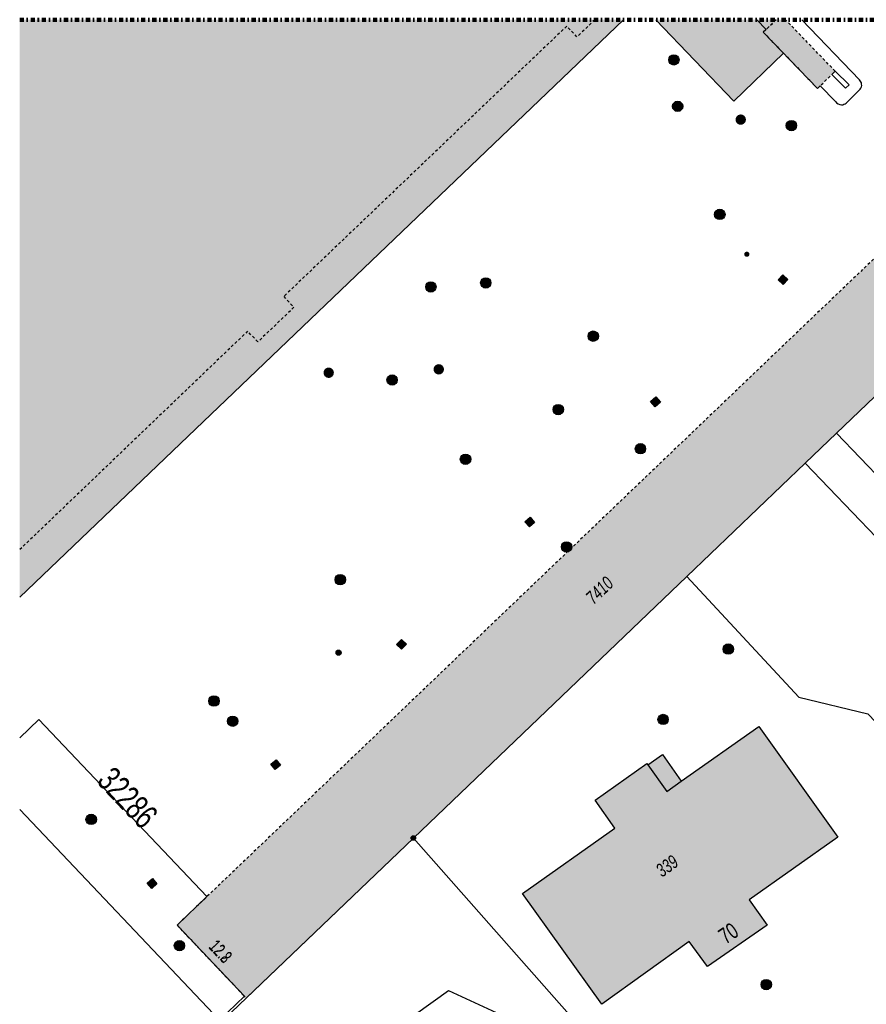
# Model space of a CAD drawing. Header units: metres. Extents: x 2695751 to 2696029, y 1260877 to 1261206.
# Tile 52 of 69: x 2695753 to 2695814, y 1261135 to 1261206. Entities that reach past the tile are written whole.
import ezdxf

# ---------------------------------------------------------------- set-up
doc = ezdxf.new("R2010")
doc.units = ezdxf.units.M
for name, pattern in [('AUSGEZOGEN', [0]), ('PUNKT2_S9', [0.7, 0.3, -0.2, 0, -0.2]), ('VERDECKT2_S2', [0.36, 0.2, -0.16])]:
    doc.linetypes.add(name, pattern=pattern)
for name, color, linetype in [('AV_Flächen (EO)', 7, 'AUSGEZOGEN'), ('AV_Gebäudeflächen (BB)', 7, 'AUSGEZOGEN'), ('AV_Gebäudeflächen (EO)', 7, 'AUSGEZOGEN'), ('AV_Gebäudeflächen ut.', 7, 'AUSGEZOGEN'), ('AV_Haus-Nr.', 7, 'AUSGEZOGEN'), ('AV_Linien (BB)', 7, 'AUSGEZOGEN'), ('AV_Linien (EO)', 7, 'AUSGEZOGEN'), ('AV_Proj. EO-Gebäude', 7, 'AUSGEZOGEN'), ('AV_Proj. Gebäude-ID', 7, 'AUSGEZOGEN'), ('AV_Proj. Haus-Nr.', 7, 'AUSGEZOGEN'), ('AV_Versicherung-Nr.', 7, 'AUSGEZOGEN'), ('Liegenschaftsgrenzen', 7, 'AUSGEZOGEN'), ('PFAV', 255, 'AUSGEZOGEN'), ('PFAW', 255, 'AUSGEZOGEN'), ('PFWA', 255, 'AUSGEZOGEN')]:
    doc.layers.add(name, color=color, linetype=linetype)
doc.layers.add('Tueroeffnung Mauerwerk', color=7, linetype='AUSGEZOGEN', lineweight=50)
doc.styles.add('ARIAL', font='arial.ttf')

msp = doc.modelspace()

# ---------------------------------------------------------------- hatches: boundary and pattern name
at = {"layer": 'AV_Gebäudeflächen (BB)', "true_color": 0xd2d2d2, "transparency": 33554687}
for points in [[(2695752.611, 1261164.293), (2695796.355, 1261206.158), (2695752.611, 1261206.158)], [(2695794.78, 1261134.795), (2695801.11, 1261139.337), (2695802.43, 1261137.528), (2695806.774, 1261140.504), (2695805.466, 1261142.354), (2695811.89, 1261146.898), (2695806.154, 1261154.924), (2695800.541, 1261150.958), (2695799.184, 1261152.879), (2695798.125, 1261152.13), (2695798.045, 1261152.243), (2695794.294, 1261149.566), (2695795.718, 1261147.548), (2695789.026, 1261142.82)]]:
    msp.add_hatch(color=254, dxfattribs=at).paths.add_polyline_path(points)
at = {"layer": 'AV_Gebäudeflächen (EO)', "true_color": 0xebebeb, "transparency": 33554687}
for points in [[(2695807.954, 1261203.72), (2695810.406, 1261201.178), (2695811.691, 1261202.424), (2695808.089, 1261206.158), (2695807.417, 1261206.158), (2695806.477, 1261205.251)], [(2695781.131, 1261146.831), (2695800.938, 1261165.797), (2695809.519, 1261174.013), (2695811.794, 1261176.192), (2695817.865, 1261182.005), (2695822.101, 1261186.061), (2695824.687, 1261188.537), (2695824.474, 1261188.758), (2695819.663, 1261193.769), (2695764.007, 1261140.508), (2695768.806, 1261135.446), (2695769.013, 1261135.227)]]:
    msp.add_hatch(color=7, dxfattribs=at).paths.add_polyline_path(points)
at = {"layer": 'AV_Gebäudeflächen ut.', "true_color": 0xf5f5f5, "transparency": 33554687}
msp.add_hatch(color=7, dxfattribs=at).paths.add_polyline_path([(2695807.417, 1261206.158), (2695798.686, 1261206.158), (2695804.348, 1261200.243), (2695807.954, 1261203.72), (2695806.477, 1261205.251)])
at = {"layer": 'PFAV', "transparency": 33554687}
msp.add_hatch(color=7, dxfattribs=at).paths.add_polyline_path([(2695781.293, 1261146.831), (2695781.29, 1261146.864), (2695781.28, 1261146.895), (2695781.264, 1261146.924), (2695781.243, 1261146.949), (2695781.217, 1261146.969), (2695781.187, 1261146.983), (2695781.156, 1261146.992), (2695781.123, 1261146.993), (2695781.09, 1261146.988), (2695781.059, 1261146.977), (2695781.032, 1261146.96), (2695781.008, 1261146.937), (2695780.989, 1261146.91), (2695780.976, 1261146.88), (2695780.969, 1261146.847), (2695780.969, 1261146.815), (2695780.976, 1261146.782), (2695780.989, 1261146.752), (2695781.008, 1261146.725), (2695781.032, 1261146.702), (2695781.059, 1261146.685), (2695781.09, 1261146.674), (2695781.123, 1261146.669), (2695781.156, 1261146.67), (2695781.187, 1261146.679), (2695781.217, 1261146.693), (2695781.243, 1261146.713), (2695781.264, 1261146.738), (2695781.28, 1261146.767), (2695781.29, 1261146.798)])
at = {"layer": 'PFAW', "transparency": 33554687}
for color, points in [(7, [(2695799.725, 1261202.996), (2695799.78, 1261202.945), (2695799.845, 1261202.906), (2695799.917, 1261202.881), (2695799.992, 1261202.87), (2695800.068, 1261202.875), (2695800.141, 1261202.896), (2695800.209, 1261202.93), (2695800.268, 1261202.977), (2695800.316, 1261203.036), (2695800.352, 1261203.103), (2695800.374, 1261203.175), (2695800.38, 1261203.251), (2695800.371, 1261203.326), (2695800.348, 1261203.398), (2695800.31, 1261203.464), (2695800.259, 1261203.521), (2695800.199, 1261203.566), (2695800.13, 1261203.599), (2695800.056, 1261203.617), (2695799.98, 1261203.619), (2695799.906, 1261203.607), (2695799.835, 1261203.579), (2695799.771, 1261203.538), (2695799.717, 1261203.485), (2695799.675, 1261203.422), (2695799.646, 1261203.352), (2695799.632, 1261203.277), (2695799.633, 1261203.201), (2695799.649, 1261203.127), (2695799.68, 1261203.058)]), (7, [(2695800, 1261199.626), (2695800.056, 1261199.575), (2695800.121, 1261199.537), (2695800.193, 1261199.512), (2695800.268, 1261199.502), (2695800.344, 1261199.508), (2695800.417, 1261199.529), (2695800.484, 1261199.564), (2695800.543, 1261199.611), (2695800.591, 1261199.67), (2695800.626, 1261199.737), (2695800.647, 1261199.81), (2695800.653, 1261199.886), (2695800.644, 1261199.961), (2695800.619, 1261200.033), (2695800.581, 1261200.098), (2695800.53, 1261200.155), (2695800.469, 1261200.2), (2695800.4, 1261200.232), (2695800.326, 1261200.249), (2695800.251, 1261200.251), (2695800.176, 1261200.238), (2695800.105, 1261200.21), (2695800.042, 1261200.168), (2695799.988, 1261200.115), (2695799.946, 1261200.051), (2695799.918, 1261199.981), (2695799.904, 1261199.906), (2695799.906, 1261199.83), (2695799.923, 1261199.756), (2695799.955, 1261199.687)]), (253, [(2695808.895, 1261198.479), (2695808.887, 1261198.555), (2695808.864, 1261198.628), (2695808.827, 1261198.695), (2695808.777, 1261198.754), (2695808.716, 1261198.801), (2695808.647, 1261198.834), (2695808.573, 1261198.854), (2695808.497, 1261198.857), (2695808.421, 1261198.846), (2695808.349, 1261198.819), (2695808.284, 1261198.779), (2695808.228, 1261198.726), (2695808.185, 1261198.663), (2695808.154, 1261198.592), (2695808.139, 1261198.517), (2695808.139, 1261198.441), (2695808.154, 1261198.366), (2695808.185, 1261198.295), (2695808.228, 1261198.232), (2695808.284, 1261198.179), (2695808.349, 1261198.139), (2695808.421, 1261198.112), (2695808.497, 1261198.101), (2695808.573, 1261198.104), (2695808.647, 1261198.124), (2695808.716, 1261198.157), (2695808.777, 1261198.204), (2695808.827, 1261198.263), (2695808.864, 1261198.33), (2695808.887, 1261198.403)]), (253, [(2695803.058, 1261191.779), (2695803.116, 1261191.73), (2695803.184, 1261191.694), (2695803.257, 1261191.672), (2695803.334, 1261191.665), (2695803.41, 1261191.673), (2695803.483, 1261191.697), (2695803.549, 1261191.735), (2695803.607, 1261191.786), (2695803.653, 1261191.847), (2695803.686, 1261191.916), (2695803.704, 1261191.99), (2695803.708, 1261192.067), (2695803.695, 1261192.143), (2695803.668, 1261192.214), (2695803.626, 1261192.279), (2695803.573, 1261192.334), (2695803.509, 1261192.377), (2695803.439, 1261192.406), (2695803.363, 1261192.421), (2695803.287, 1261192.42), (2695803.212, 1261192.404), (2695803.142, 1261192.373), (2695803.079, 1261192.328), (2695803.027, 1261192.272), (2695802.987, 1261192.207), (2695802.961, 1261192.134), (2695802.951, 1261192.058), (2695802.955, 1261191.982), (2695802.976, 1261191.908), (2695803.01, 1261191.839)]), (7, [(2695782.665, 1261186.52), (2695782.713, 1261186.579), (2695782.748, 1261186.646), (2695782.769, 1261186.719), (2695782.775, 1261186.794), (2695782.766, 1261186.87), (2695782.741, 1261186.941), (2695782.703, 1261187.007), (2695782.652, 1261187.063), (2695782.591, 1261187.108), (2695782.522, 1261187.14), (2695782.448, 1261187.157), (2695782.372, 1261187.159), (2695782.298, 1261187.146), (2695782.227, 1261187.118), (2695782.164, 1261187.077), (2695782.11, 1261187.023), (2695782.068, 1261186.96), (2695782.04, 1261186.889), (2695782.026, 1261186.815), (2695782.028, 1261186.739), (2695782.045, 1261186.665), (2695782.077, 1261186.596), (2695782.122, 1261186.535), (2695782.178, 1261186.484), (2695782.243, 1261186.445), (2695782.315, 1261186.42), (2695782.39, 1261186.411), (2695782.466, 1261186.416), (2695782.539, 1261186.437), (2695782.606, 1261186.472)]), (7, [(2695786.653, 1261186.82), (2695786.699, 1261186.88), (2695786.732, 1261186.949), (2695786.75, 1261187.022), (2695786.753, 1261187.098), (2695786.74, 1261187.173), (2695786.713, 1261187.244), (2695786.672, 1261187.308), (2695786.619, 1261187.362), (2695786.557, 1261187.405), (2695786.486, 1261187.434), (2695786.412, 1261187.448), (2695786.336, 1261187.447), (2695786.262, 1261187.431), (2695786.193, 1261187.4), (2695786.131, 1261187.356), (2695786.079, 1261187.301), (2695786.04, 1261187.236), (2695786.014, 1261187.164), (2695786.004, 1261187.089), (2695786.009, 1261187.013), (2695786.028, 1261186.94), (2695786.063, 1261186.872), (2695786.11, 1261186.813), (2695786.168, 1261186.764), (2695786.235, 1261186.728), (2695786.307, 1261186.706), (2695786.383, 1261186.7), (2695786.458, 1261186.708), (2695786.531, 1261186.732), (2695786.596, 1261186.769)]), (7, [(2695808.264, 1261187.331), (2695807.899, 1261187.672), (2695807.558, 1261187.307), (2695807.923, 1261186.966)]), (253, [(2695793.887, 1261182.957), (2695793.944, 1261182.906), (2695794.011, 1261182.868), (2695794.083, 1261182.844), (2695794.16, 1261182.835), (2695794.236, 1261182.841), (2695794.31, 1261182.863), (2695794.377, 1261182.899), (2695794.436, 1261182.948), (2695794.484, 1261183.008), (2695794.519, 1261183.076), (2695794.54, 1261183.15), (2695794.545, 1261183.226), (2695794.535, 1261183.302), (2695794.509, 1261183.375), (2695794.47, 1261183.44), (2695794.418, 1261183.497), (2695794.356, 1261183.542), (2695794.286, 1261183.573), (2695794.211, 1261183.59), (2695794.134, 1261183.591), (2695794.059, 1261183.577), (2695793.988, 1261183.548), (2695793.924, 1261183.505), (2695793.871, 1261183.451), (2695793.829, 1261183.386), (2695793.801, 1261183.315), (2695793.788, 1261183.239), (2695793.791, 1261183.163), (2695793.809, 1261183.088), (2695793.841, 1261183.019)]), (7, [(2695779.868, 1261179.78), (2695779.914, 1261179.84), (2695779.947, 1261179.908), (2695779.965, 1261179.982), (2695779.969, 1261180.058), (2695779.957, 1261180.133), (2695779.93, 1261180.204), (2695779.89, 1261180.268), (2695779.837, 1261180.323), (2695779.774, 1261180.366), (2695779.705, 1261180.395), (2695779.63, 1261180.41), (2695779.554, 1261180.409), (2695779.48, 1261180.394), (2695779.41, 1261180.363), (2695779.348, 1261180.32), (2695779.297, 1261180.264), (2695779.257, 1261180.2), (2695779.231, 1261180.128), (2695779.22, 1261180.053), (2695779.224, 1261179.978), (2695779.244, 1261179.904), (2695779.277, 1261179.836), (2695779.324, 1261179.777), (2695779.382, 1261179.727), (2695779.449, 1261179.691), (2695779.521, 1261179.669), (2695779.597, 1261179.662), (2695779.672, 1261179.67), (2695779.744, 1261179.693), (2695779.811, 1261179.73)]), (7, [(2695798.317, 1261178.474), (2695798.648, 1261178.099), (2695799.023, 1261178.43), (2695798.692, 1261178.805)]), (7, [(2695791.903, 1261177.632), (2695791.949, 1261177.692), (2695791.982, 1261177.76), (2695792, 1261177.834), (2695792.004, 1261177.91), (2695791.992, 1261177.985), (2695791.965, 1261178.056), (2695791.925, 1261178.12), (2695791.872, 1261178.175), (2695791.809, 1261178.218), (2695791.74, 1261178.247), (2695791.665, 1261178.262), (2695791.589, 1261178.261), (2695791.515, 1261178.246), (2695791.446, 1261178.215), (2695791.384, 1261178.172), (2695791.332, 1261178.116), (2695791.292, 1261178.052), (2695791.266, 1261177.98), (2695791.255, 1261177.905), (2695791.259, 1261177.83), (2695791.279, 1261177.756), (2695791.312, 1261177.688), (2695791.359, 1261177.629), (2695791.417, 1261177.58), (2695791.484, 1261177.543), (2695791.556, 1261177.521), (2695791.632, 1261177.514), (2695791.707, 1261177.522), (2695791.779, 1261177.545), (2695791.845, 1261177.582)]), (7, [(2695797.308, 1261174.797), (2695797.365, 1261174.747), (2695797.431, 1261174.71), (2695797.503, 1261174.686), (2695797.578, 1261174.678), (2695797.654, 1261174.685), (2695797.727, 1261174.707), (2695797.793, 1261174.743), (2695797.851, 1261174.792), (2695797.899, 1261174.851), (2695797.933, 1261174.919), (2695797.952, 1261174.992), (2695797.957, 1261175.068), (2695797.946, 1261175.143), (2695797.921, 1261175.215), (2695797.881, 1261175.279), (2695797.83, 1261175.335), (2695797.768, 1261175.379), (2695797.698, 1261175.41), (2695797.624, 1261175.426), (2695797.548, 1261175.426), (2695797.474, 1261175.412), (2695797.404, 1261175.383), (2695797.341, 1261175.34), (2695797.288, 1261175.286), (2695797.247, 1261175.222), (2695797.22, 1261175.151), (2695797.208, 1261175.076), (2695797.211, 1261175), (2695797.229, 1261174.926), (2695797.262, 1261174.858)]), (253, [(2695785.175, 1261174.563), (2695785.115, 1261174.611), (2695785.047, 1261174.645), (2695784.973, 1261174.665), (2695784.896, 1261174.67), (2695784.82, 1261174.66), (2695784.748, 1261174.634), (2695784.683, 1261174.594), (2695784.626, 1261174.542), (2695784.582, 1261174.48), (2695784.551, 1261174.41), (2695784.534, 1261174.335), (2695784.533, 1261174.258), (2695784.548, 1261174.183), (2695784.577, 1261174.112), (2695784.62, 1261174.049), (2695784.675, 1261173.995), (2695784.739, 1261173.954), (2695784.811, 1261173.926), (2695784.886, 1261173.914), (2695784.963, 1261173.916), (2695785.037, 1261173.935), (2695785.107, 1261173.967), (2695785.168, 1261174.014), (2695785.219, 1261174.071), (2695785.257, 1261174.138), (2695785.281, 1261174.21), (2695785.289, 1261174.287), (2695785.283, 1261174.363), (2695785.261, 1261174.436), (2695785.224, 1261174.504)]), (7, [(2695789.207, 1261169.762), (2695789.536, 1261169.385), (2695789.913, 1261169.714), (2695789.584, 1261170.091)]), (7, [(2695792.514, 1261168.18), (2695792.459, 1261168.232), (2695792.394, 1261168.271), (2695792.323, 1261168.297), (2695792.247, 1261168.308), (2695792.172, 1261168.303), (2695792.098, 1261168.283), (2695792.031, 1261168.249), (2695791.971, 1261168.202), (2695791.922, 1261168.143), (2695791.886, 1261168.077), (2695791.865, 1261168.004), (2695791.858, 1261167.928), (2695791.866, 1261167.853), (2695791.89, 1261167.781), (2695791.927, 1261167.715), (2695791.978, 1261167.658), (2695792.038, 1261167.612), (2695792.107, 1261167.58), (2695792.18, 1261167.562), (2695792.256, 1261167.559), (2695792.331, 1261167.571), (2695792.402, 1261167.598), (2695792.466, 1261167.639), (2695792.52, 1261167.692), (2695792.563, 1261167.755), (2695792.592, 1261167.825), (2695792.606, 1261167.899), (2695792.605, 1261167.975), (2695792.589, 1261168.049), (2695792.558, 1261168.119)]), (253, [(2695776.118, 1261165.813), (2695776.062, 1261165.865), (2695775.996, 1261165.904), (2695775.923, 1261165.929), (2695775.847, 1261165.939), (2695775.771, 1261165.934), (2695775.697, 1261165.913), (2695775.629, 1261165.878), (2695775.569, 1261165.829), (2695775.52, 1261165.77), (2695775.485, 1261165.702), (2695775.463, 1261165.629), (2695775.457, 1261165.552), (2695775.466, 1261165.476), (2695775.491, 1261165.404), (2695775.529, 1261165.337), (2695775.581, 1261165.28), (2695775.642, 1261165.235), (2695775.712, 1261165.202), (2695775.786, 1261165.185), (2695775.863, 1261165.182), (2695775.939, 1261165.196), (2695776.01, 1261165.224), (2695776.074, 1261165.266), (2695776.128, 1261165.32), (2695776.171, 1261165.383), (2695776.2, 1261165.454), (2695776.214, 1261165.53), (2695776.212, 1261165.606), (2695776.195, 1261165.681), (2695776.163, 1261165.751)]), (7, [(2695779.92, 1261160.86), (2695780.281, 1261160.515), (2695780.626, 1261160.876), (2695780.265, 1261161.221)]), (7, [(2695804.323, 1261160.532), (2695804.315, 1261160.607), (2695804.293, 1261160.68), (2695804.256, 1261160.746), (2695804.206, 1261160.803), (2695804.146, 1261160.85), (2695804.078, 1261160.883), (2695804.005, 1261160.902), (2695803.929, 1261160.906), (2695803.854, 1261160.895), (2695803.783, 1261160.868), (2695803.718, 1261160.828), (2695803.663, 1261160.776), (2695803.62, 1261160.714), (2695803.59, 1261160.644), (2695803.575, 1261160.57), (2695803.575, 1261160.494), (2695803.59, 1261160.419), (2695803.62, 1261160.35), (2695803.663, 1261160.287), (2695803.718, 1261160.235), (2695803.783, 1261160.195), (2695803.854, 1261160.169), (2695803.929, 1261160.157), (2695804.005, 1261160.161), (2695804.078, 1261160.18), (2695804.146, 1261160.213), (2695804.206, 1261160.26), (2695804.256, 1261160.317), (2695804.293, 1261160.384), (2695804.315, 1261160.456)]), (253, [(2695766.977, 1261157.009), (2695766.922, 1261157.063), (2695766.857, 1261157.104), (2695766.786, 1261157.132), (2695766.71, 1261157.144), (2695766.633, 1261157.141), (2695766.559, 1261157.123), (2695766.49, 1261157.09), (2695766.428, 1261157.044), (2695766.378, 1261156.986), (2695766.34, 1261156.92), (2695766.316, 1261156.847), (2695766.307, 1261156.771), (2695766.314, 1261156.694), (2695766.336, 1261156.621), (2695766.372, 1261156.553), (2695766.422, 1261156.495), (2695766.482, 1261156.447), (2695766.55, 1261156.412), (2695766.624, 1261156.392), (2695766.701, 1261156.387), (2695766.777, 1261156.398), (2695766.849, 1261156.424), (2695766.914, 1261156.464), (2695766.97, 1261156.516), (2695767.015, 1261156.578), (2695767.046, 1261156.648), (2695767.063, 1261156.723), (2695767.063, 1261156.8), (2695767.049, 1261156.875), (2695767.02, 1261156.946)]), (7, [(2695768.29, 1261155.019), (2695768.341, 1261155.075), (2695768.38, 1261155.14), (2695768.405, 1261155.212), (2695768.415, 1261155.287), (2695768.409, 1261155.363), (2695768.389, 1261155.436), (2695768.354, 1261155.504), (2695768.306, 1261155.562), (2695768.247, 1261155.611), (2695768.18, 1261155.646), (2695768.107, 1261155.667), (2695768.032, 1261155.673), (2695767.956, 1261155.664), (2695767.885, 1261155.64), (2695767.819, 1261155.601), (2695767.763, 1261155.551), (2695767.717, 1261155.49), (2695767.685, 1261155.421), (2695767.668, 1261155.347), (2695767.666, 1261155.271), (2695767.679, 1261155.196), (2695767.707, 1261155.126), (2695767.748, 1261155.062), (2695767.802, 1261155.009), (2695767.865, 1261154.967), (2695767.935, 1261154.938), (2695768.01, 1261154.924), (2695768.086, 1261154.926), (2695768.16, 1261154.943), (2695768.229, 1261154.974)]), (7, [(2695799.601, 1261155.425), (2695799.593, 1261155.5), (2695799.571, 1261155.573), (2695799.534, 1261155.639), (2695799.484, 1261155.696), (2695799.424, 1261155.743), (2695799.356, 1261155.776), (2695799.283, 1261155.795), (2695799.207, 1261155.799), (2695799.132, 1261155.788), (2695799.061, 1261155.761), (2695798.996, 1261155.721), (2695798.941, 1261155.669), (2695798.898, 1261155.607), (2695798.868, 1261155.537), (2695798.853, 1261155.463), (2695798.853, 1261155.387), (2695798.868, 1261155.312), (2695798.898, 1261155.243), (2695798.941, 1261155.18), (2695798.996, 1261155.128), (2695799.061, 1261155.088), (2695799.132, 1261155.062), (2695799.207, 1261155.05), (2695799.283, 1261155.054), (2695799.356, 1261155.073), (2695799.424, 1261155.106), (2695799.484, 1261155.153), (2695799.534, 1261155.21), (2695799.571, 1261155.277), (2695799.593, 1261155.349)]), (7, [(2695771.513, 1261152.114), (2695771.193, 1261152.498), (2695770.809, 1261152.178), (2695771.129, 1261151.794)]), (253, [(2695758.08, 1261148.425), (2695758.025, 1261148.478), (2695757.961, 1261148.519), (2695757.889, 1261148.547), (2695757.813, 1261148.559), (2695757.737, 1261148.556), (2695757.662, 1261148.538), (2695757.593, 1261148.505), (2695757.532, 1261148.459), (2695757.481, 1261148.401), (2695757.443, 1261148.334), (2695757.42, 1261148.261), (2695757.411, 1261148.185), (2695757.418, 1261148.109), (2695757.44, 1261148.035), (2695757.477, 1261147.968), (2695757.526, 1261147.909), (2695757.586, 1261147.862), (2695757.655, 1261147.827), (2695757.729, 1261147.807), (2695757.805, 1261147.802), (2695757.881, 1261147.813), (2695757.953, 1261147.839), (2695758.019, 1261147.879), (2695758.075, 1261147.931), (2695758.119, 1261147.994), (2695758.15, 1261148.064), (2695758.167, 1261148.139), (2695758.167, 1261148.215), (2695758.153, 1261148.291), (2695758.123, 1261148.361)]), (7, [(2695762.556, 1261143.505), (2695762.23, 1261143.885), (2695761.85, 1261143.559), (2695762.176, 1261143.179)]), (7, [(2695807.072, 1261136.202), (2695807.064, 1261136.277), (2695807.042, 1261136.35), (2695807.005, 1261136.416), (2695806.955, 1261136.473), (2695806.895, 1261136.52), (2695806.827, 1261136.553), (2695806.754, 1261136.572), (2695806.678, 1261136.576), (2695806.603, 1261136.565), (2695806.532, 1261136.538), (2695806.467, 1261136.498), (2695806.412, 1261136.446), (2695806.369, 1261136.384), (2695806.339, 1261136.314), (2695806.324, 1261136.24), (2695806.324, 1261136.164), (2695806.339, 1261136.089), (2695806.369, 1261136.02), (2695806.412, 1261135.957), (2695806.467, 1261135.905), (2695806.532, 1261135.865), (2695806.603, 1261135.839), (2695806.678, 1261135.827), (2695806.754, 1261135.831), (2695806.827, 1261135.85), (2695806.895, 1261135.883), (2695806.955, 1261135.93), (2695807.005, 1261135.987), (2695807.042, 1261136.054), (2695807.064, 1261136.126)])]:
    msp.add_hatch(color=color, dxfattribs=at).paths.add_polyline_path(points)
at = {"layer": 'PFAW', "lineweight": 25, "transparency": 33554687}
for points in [[(2695805.221, 1261198.913), (2695805.213, 1261198.988), (2695805.191, 1261199.061), (2695805.154, 1261199.127), (2695805.104, 1261199.185), (2695805.044, 1261199.231), (2695804.976, 1261199.265), (2695804.903, 1261199.284), (2695804.827, 1261199.288), (2695804.752, 1261199.276), (2695804.681, 1261199.25), (2695804.616, 1261199.21), (2695804.561, 1261199.157), (2695804.518, 1261199.095), (2695804.488, 1261199.025), (2695804.473, 1261198.951), (2695804.473, 1261198.875), (2695804.488, 1261198.801), (2695804.518, 1261198.731), (2695804.561, 1261198.669), (2695804.616, 1261198.616), (2695804.681, 1261198.576), (2695804.752, 1261198.55), (2695804.827, 1261198.538), (2695804.903, 1261198.542), (2695804.976, 1261198.561), (2695805.044, 1261198.595), (2695805.104, 1261198.641), (2695805.154, 1261198.699), (2695805.191, 1261198.765), (2695805.213, 1261198.838)], [(2695775.372, 1261180.563), (2695775.364, 1261180.638), (2695775.342, 1261180.711), (2695775.305, 1261180.777), (2695775.255, 1261180.835), (2695775.195, 1261180.881), (2695775.127, 1261180.915), (2695775.054, 1261180.934), (2695774.978, 1261180.938), (2695774.903, 1261180.926), (2695774.832, 1261180.9), (2695774.767, 1261180.86), (2695774.712, 1261180.807), (2695774.669, 1261180.745), (2695774.639, 1261180.675), (2695774.624, 1261180.601), (2695774.624, 1261180.525), (2695774.639, 1261180.451), (2695774.669, 1261180.381), (2695774.712, 1261180.319), (2695774.767, 1261180.266), (2695774.832, 1261180.226), (2695774.903, 1261180.2), (2695774.978, 1261180.188), (2695775.054, 1261180.192), (2695775.127, 1261180.211), (2695775.195, 1261180.245), (2695775.255, 1261180.291), (2695775.305, 1261180.349), (2695775.342, 1261180.415), (2695775.364, 1261180.488)]]:
    msp.add_hatch(color=7, dxfattribs=at).paths.add_polyline_path(points)
at = {"layer": 'PFWA', "transparency": 33554687}
for points in [[(2695805.153, 1261189.027), (2695805.167, 1261189.013), (2695805.182, 1261189.002), (2695805.198, 1261188.992), (2695805.215, 1261188.983), (2695805.233, 1261188.976), (2695805.251, 1261188.972), (2695805.27, 1261188.969), (2695805.289, 1261188.968), (2695805.308, 1261188.968), (2695805.327, 1261188.971), (2695805.345, 1261188.976), (2695805.363, 1261188.982), (2695805.38, 1261188.991), (2695805.396, 1261189), (2695805.411, 1261189.012), (2695805.425, 1261189.025), (2695805.438, 1261189.039), (2695805.449, 1261189.055), (2695805.458, 1261189.071), (2695805.465, 1261189.089), (2695805.471, 1261189.107), (2695805.475, 1261189.126), (2695805.477, 1261189.144), (2695805.477, 1261189.163), (2695805.476, 1261189.182), (2695805.472, 1261189.201), (2695805.466, 1261189.219), (2695805.459, 1261189.237), (2695805.45, 1261189.253), (2695805.439, 1261189.269), (2695805.427, 1261189.283), (2695805.413, 1261189.297), (2695805.398, 1261189.308), (2695805.382, 1261189.318), (2695805.365, 1261189.327), (2695805.347, 1261189.334), (2695805.329, 1261189.338), (2695805.31, 1261189.341), (2695805.291, 1261189.342), (2695805.272, 1261189.342), (2695805.253, 1261189.339), (2695805.235, 1261189.334), (2695805.217, 1261189.328), (2695805.2, 1261189.319), (2695805.184, 1261189.31), (2695805.169, 1261189.298), (2695805.155, 1261189.285), (2695805.142, 1261189.271), (2695805.131, 1261189.255), (2695805.122, 1261189.239), (2695805.115, 1261189.221), (2695805.109, 1261189.203), (2695805.105, 1261189.184), (2695805.103, 1261189.166), (2695805.103, 1261189.147), (2695805.104, 1261189.128), (2695805.108, 1261189.109), (2695805.114, 1261189.091), (2695805.121, 1261189.073), (2695805.13, 1261189.057), (2695805.141, 1261189.041)], [(2695783.345, 1261180.81), (2695783.337, 1261180.885), (2695783.315, 1261180.958), (2695783.278, 1261181.024), (2695783.228, 1261181.082), (2695783.168, 1261181.128), (2695783.1, 1261181.162), (2695783.027, 1261181.181), (2695782.951, 1261181.185), (2695782.876, 1261181.173), (2695782.805, 1261181.147), (2695782.74, 1261181.107), (2695782.685, 1261181.054), (2695782.642, 1261180.992), (2695782.612, 1261180.922), (2695782.597, 1261180.848), (2695782.597, 1261180.772), (2695782.612, 1261180.698), (2695782.642, 1261180.628), (2695782.685, 1261180.566), (2695782.74, 1261180.513), (2695782.805, 1261180.473), (2695782.876, 1261180.447), (2695782.951, 1261180.435), (2695783.027, 1261180.439), (2695783.1, 1261180.458), (2695783.168, 1261180.492), (2695783.228, 1261180.538), (2695783.278, 1261180.596), (2695783.315, 1261180.662), (2695783.337, 1261180.735)], [(2695775.845, 1261160.131), (2695775.87, 1261160.16), (2695775.888, 1261160.193), (2695775.899, 1261160.229), (2695775.902, 1261160.267), (2695775.898, 1261160.305), (2695775.887, 1261160.341), (2695775.868, 1261160.374), (2695775.843, 1261160.403), (2695775.813, 1261160.426), (2695775.779, 1261160.442), (2695775.742, 1261160.452), (2695775.704, 1261160.453), (2695775.667, 1261160.447), (2695775.631, 1261160.434), (2695775.599, 1261160.414), (2695775.572, 1261160.387), (2695775.55, 1261160.356), (2695775.536, 1261160.321), (2695775.528, 1261160.284), (2695775.529, 1261160.246), (2695775.536, 1261160.209), (2695775.552, 1261160.174), (2695775.573, 1261160.143), (2695775.601, 1261160.117), (2695775.633, 1261160.097), (2695775.669, 1261160.084), (2695775.707, 1261160.079), (2695775.745, 1261160.081), (2695775.781, 1261160.091), (2695775.815, 1261160.107)], [(2695764.446, 1261138.756), (2695764.496, 1261138.814), (2695764.532, 1261138.88), (2695764.555, 1261138.953), (2695764.562, 1261139.029), (2695764.554, 1261139.104), (2695764.531, 1261139.176), (2695764.494, 1261139.242), (2695764.444, 1261139.3), (2695764.384, 1261139.346), (2695764.316, 1261139.379), (2695764.242, 1261139.398), (2695764.167, 1261139.401), (2695764.092, 1261139.39), (2695764.021, 1261139.363), (2695763.956, 1261139.323), (2695763.901, 1261139.27), (2695763.858, 1261139.208), (2695763.829, 1261139.138), (2695763.814, 1261139.063), (2695763.814, 1261138.988), (2695763.83, 1261138.913), (2695763.86, 1261138.844), (2695763.903, 1261138.782), (2695763.959, 1261138.73), (2695764.023, 1261138.69), (2695764.094, 1261138.664), (2695764.17, 1261138.652), (2695764.245, 1261138.657), (2695764.319, 1261138.676), (2695764.387, 1261138.71)]]:
    msp.add_hatch(color=7, dxfattribs=at).paths.add_polyline_path(points)

# ---------------------------------------------------------------- linework, layer by layer
at = {"layer": 'AV_Flächen (EO)', "color": 7, "linetype": 'AUSGEZOGEN', "transparency": 33554687}
msp.add_line((2695769.013, 1261135.227), (2695781.131, 1261146.831), dxfattribs=at)
for points in [[(2695798.686, 1261206.158), (2695804.348, 1261200.243), (2695807.954, 1261203.72)], [(2695781.131, 1261146.831), (2695800.938, 1261165.797), (2695809.519, 1261174.013), (2695811.794, 1261176.192), (2695817.865, 1261182.005), (2695822.101, 1261186.061), (2695824.687, 1261188.537)]]:
    msp.add_lwpolyline(points, dxfattribs=at)
at = {"layer": 'AV_Flächen (EO)', "color": 7, "linetype": 'VERDECKT2_S2', "transparency": 33554687}
for points in [[(2695807.954, 1261203.72), (2695806.477, 1261205.251), (2695807.417, 1261206.158)], [(2695807.417, 1261206.158), (2695806.477, 1261205.251), (2695807.954, 1261203.72)], [(2695807.954, 1261203.72), (2695810.406, 1261201.178), (2695811.691, 1261202.424), (2695808.089, 1261206.158)], [(2695824.687, 1261188.537), (2695824.474, 1261188.758), (2695819.663, 1261193.769), (2695764.007, 1261140.508), (2695768.806, 1261135.446), (2695769.013, 1261135.227)]]:
    msp.add_lwpolyline(points, dxfattribs=at)
at = {"layer": 'AV_Flächen (EO)', "color": 7, "linetype": 'AUSGEZOGEN', "transparency": 33554687}
msp.add_lwpolyline([(2695812.691, 1261201.444), (2695811.691, 1261202.424), (2695811.446, 1261202.174), (2695812.446, 1261201.194), (2695812.691, 1261201.444)], close=True, dxfattribs=at)
at = {"layer": 'AV_Linien (BB)', "color": 7, "linetype": 'AUSGEZOGEN', "transparency": 33554687}
for p, q in [((2695796.355, 1261206.158), (2695752.611, 1261164.293)), ((2695809.265, 1261206.158), (2695813.449, 1261201.794)), ((2695813.504, 1261201.117), (2695812.479, 1261200.114))]:
    msp.add_line(p, q, dxfattribs=at)
for points in [[(2695811.709, 1261200.217), (2695810.597, 1261201.363), (2695810.406, 1261201.178), (2695806.477, 1261205.251), (2695806.692, 1261205.459), (2695806.018, 1261206.158)], [(2695758.06, 1261124.739), (2695781.131, 1261146.831), (2695800.938, 1261165.797), (2695809.047, 1261157.033), (2695814.046, 1261155.836), (2695817.583, 1261152.153), (2695822.689, 1261146.837), (2695829.666, 1261139.637), (2695832.96, 1261136.227)], [(2695785.781, 1261127.04), (2695776.418, 1261120.46), (2695771.544, 1261127.065), (2695783.687, 1261135.773), (2695791.517, 1261132.159), (2695799.216, 1261129.514), (2695804.241, 1261124.368), (2695810.582, 1261116.661), (2695811.097, 1261117.046), (2695812.67, 1261114.94)]]:
    msp.add_lwpolyline(points, dxfattribs=at)
for points in [[(2695809.519, 1261174.013), (2695811.794, 1261176.192), (2695818.655, 1261169.027), (2695816.38, 1261166.848), (2695809.519, 1261174.013)], [(2695794.78, 1261134.795), (2695789.026, 1261142.82), (2695795.718, 1261147.548), (2695794.294, 1261149.566), (2695798.045, 1261152.243), (2695798.125, 1261152.13), (2695799.184, 1261152.879), (2695800.541, 1261150.958), (2695806.154, 1261154.924), (2695811.89, 1261146.898), (2695805.466, 1261142.354), (2695806.774, 1261140.504), (2695802.43, 1261137.528), (2695801.11, 1261139.337), (2695794.78, 1261134.795)]]:
    msp.add_lwpolyline(points, close=True, dxfattribs=at)
for centre, radius, start, end in [((2695813.111, 1261201.426), 0.499, 7.67133, 47.42128), ((2695813.108, 1261201.426), 0.502, 322.01367, 7.63087), ((2695812.14, 1261200.51), 0.521, 214.22924, 270.66514), ((2695812.14, 1261200.51), 0.521, 270.6062, 310.54359)]:
    msp.add_arc(centre, radius, start, end, dxfattribs=at)
at = {"layer": 'AV_Linien (EO)', "color": 7, "linetype": 'VERDECKT2_S2', "transparency": 33554687}
msp.add_lwpolyline([(2695794.28, 1261206.158), (2695792.985, 1261204.914), (2695792.242, 1261205.691), (2695771.738, 1261186.089), (2695772.481, 1261185.312), (2695769.865, 1261182.8), (2695769.126, 1261183.573), (2695752.611, 1261167.739)], dxfattribs=at)
at = {"layer": 'AV_Linien (EO)', "color": 7, "linetype": 'AUSGEZOGEN', "transparency": 33554687}
msp.add_lwpolyline([(2695798.125, 1261152.13), (2695799.482, 1261150.209), (2695800.541, 1261150.958)], dxfattribs=at)
at = {"layer": 'AV_Proj. EO-Gebäude', "color": 8, "linetype": 'AUSGEZOGEN', "transparency": 33554687}
msp.add_lwpolyline([(2695752.611, 1261148.894), (2695767.078, 1261133.635), (2695768.892, 1261135.355), (2695764.007, 1261140.508), (2695766.174, 1261142.582), (2695754.006, 1261155.417), (2695752.611, 1261154.095)], dxfattribs=at)
at = {"layer": 'Liegenschaftsgrenzen', "color": 7, "linetype": 'AUSGEZOGEN', "transparency": 33554687}
msp.add_lwpolyline([(2695758.06, 1261124.739), (2695781.131, 1261146.831), (2695792.97, 1261133.42), (2695798.93, 1261133.33), (2695812.67, 1261114.94)], dxfattribs=at)
at = {"layer": 'PFAV', "color": 7, "transparency": 33554687}
msp.add_circle((2695781.131, 1261146.831), 0.162, dxfattribs=at)
at = {"layer": 'PFAW', "transparency": 33554687}
for points in [[(2695808.264, 1261187.331), (2695807.923, 1261186.966), (2695807.558, 1261187.307), (2695807.899, 1261187.672), (2695808.264, 1261187.331)], [(2695798.317, 1261178.474), (2695798.692, 1261178.805), (2695799.023, 1261178.43), (2695798.648, 1261178.099), (2695798.317, 1261178.474)], [(2695789.207, 1261169.762), (2695789.584, 1261170.091), (2695789.913, 1261169.714), (2695789.536, 1261169.385), (2695789.207, 1261169.762)], [(2695779.92, 1261160.86), (2695780.265, 1261161.221), (2695780.626, 1261160.876), (2695780.281, 1261160.515), (2695779.92, 1261160.86)], [(2695771.513, 1261152.114), (2695771.129, 1261151.794), (2695770.809, 1261152.178), (2695771.193, 1261152.498), (2695771.513, 1261152.114)], [(2695762.556, 1261143.505), (2695762.176, 1261143.179), (2695761.85, 1261143.559), (2695762.23, 1261143.885), (2695762.556, 1261143.505)]]:
    msp.add_lwpolyline(points, close=True, dxfattribs=at)
for centre, radius in [((2695800.005, 1261203.245), 0.375), ((2695800.278, 1261199.877), 0.375), ((2695808.516, 1261198.479), 0.379), ((2695803.329, 1261192.043), 0.379), ((2695782.4, 1261186.785), 0.375), ((2695786.378, 1261187.075), 0.375), ((2695794.166, 1261183.214), 0.379), ((2695779.594, 1261180.037), 0.375), ((2695791.629, 1261177.889), 0.375), ((2695797.582, 1261175.053), 0.375), ((2695784.911, 1261174.292), 0.379), ((2695792.233, 1261167.933), 0.375), ((2695775.836, 1261165.56), 0.379), ((2695803.948, 1261160.532), 0.375), ((2695766.686, 1261156.766), 0.379), ((2695768.04, 1261155.298), 0.375), ((2695799.226, 1261155.425), 0.375), ((2695757.79, 1261148.181), 0.379), ((2695806.697, 1261136.202), 0.375)]:
    msp.add_circle(centre, radius, dxfattribs=at)
at = {"layer": 'PFWA', "transparency": 33554687}
for centre, radius in [((2695775.715, 1261160.266), 0.187), ((2695764.187, 1261139.027), 0.375)]:
    msp.add_circle(centre, radius, dxfattribs=at)
at = {"layer": 'Tueroeffnung Mauerwerk', "color": 7, "linetype": 'PUNKT2_S9', "lineweight": 100, "transparency": 33554687}
msp.add_line((2695752.611, 1261206.158), (2696027.452, 1261206.158), dxfattribs=at)

# ---------------------------------------------------------------- texts
at = {"layer": 'AV_Haus-Nr.', "color": 7, "transparency": 33554687, "attachment_point": 8, "style": 'ARIAL'}
for s, insert, char_height, width, rotation in [('\\W0.70;70', (2695804.291, 1261139.438), 1.1621, 1.68109, 34.4142), ('\\W0.66;12.2', (2695766.833, 1261138.313), 0.92968, 2.03566, 313.47)]:
    msp.add_mtext(s, dxfattribs=dict(at, insert=insert, char_height=char_height, width=width, rotation=rotation))
at = {"layer": 'AV_Proj. Gebäude-ID', "color": 8, "transparency": 33554687, "insert": (2695760.429, 1261149.749), "char_height": 1.78244, "width": 5.51419, "attachment_point": 5, "rotation": 313.4718, "style": 'ARIAL'}
msp.add_mtext('\\W0.70;32286', dxfattribs=at)
at = {"layer": 'AV_Proj. Haus-Nr.', "color": 8, "transparency": 33554687, "insert": (2695766.812, 1261138.276), "char_height": 0.92968, "width": 2.03566, "attachment_point": 8, "rotation": 313.4718, "style": 'ARIAL'}
msp.add_mtext('\\W0.66;12.8', dxfattribs=at)
at = {"layer": 'AV_Versicherung-Nr.', "color": 7, "transparency": 33554687, "char_height": 0.96842, "attachment_point": 5, "style": 'ARIAL'}
for s, insert, width, rotation in [('\\A1;{\\fArial|i1|b0;\\H0.968418;\\W0.700000;\\C7;7410}\\P', (2695794.623, 1261164.789), 2.45636, 43.7571), ('\\A1;{\\fArial|i1|b0;\\H0.968418;\\W0.700000;\\C7;339}\\P', (2695799.509, 1261144.8), 1.93301, 35.6607)]:
    msp.add_mtext(s, dxfattribs=dict(at, insert=insert, width=width, rotation=rotation))

doc.saveas('drawing.dxf')
